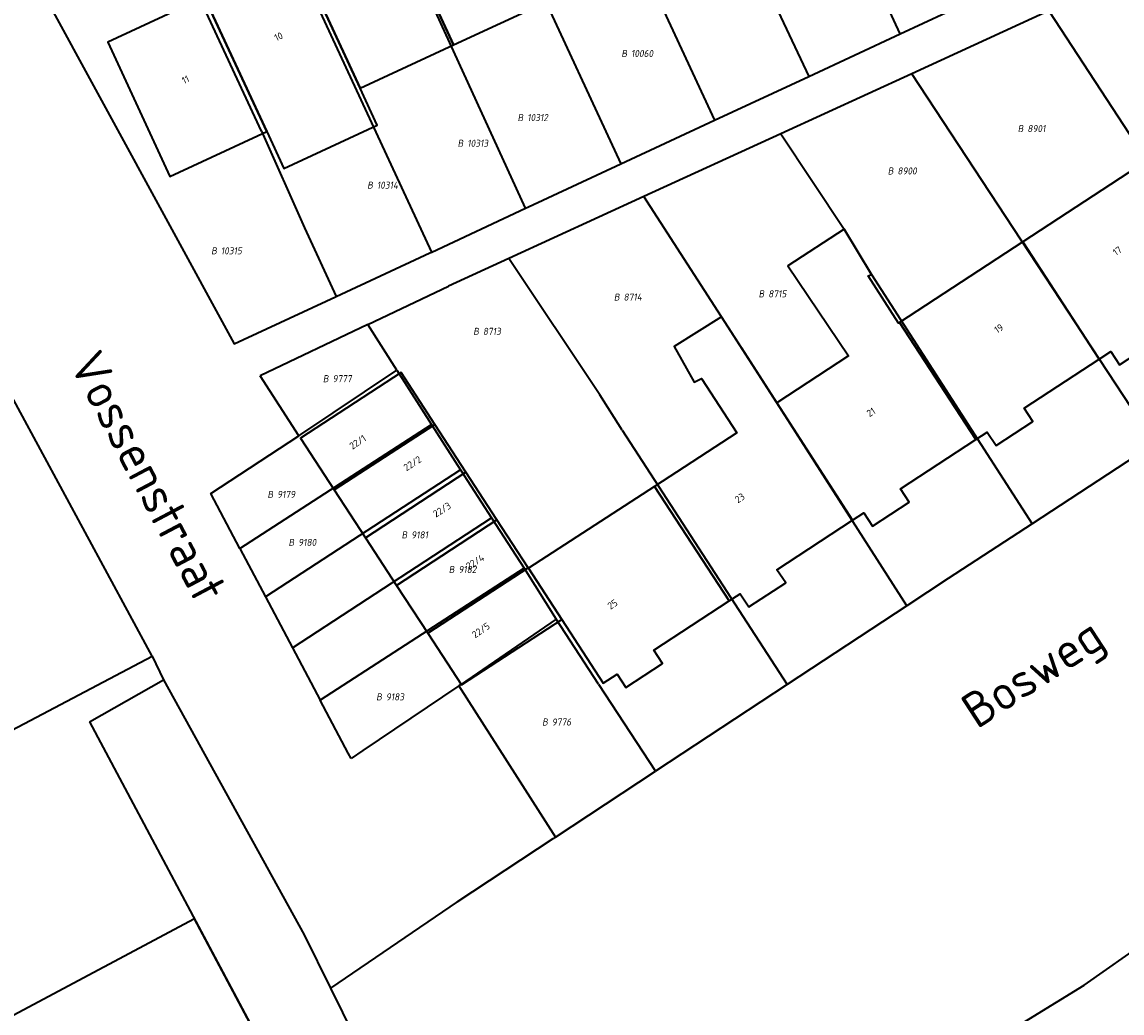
# Model space of a CAD drawing. Header units: metres. Extents: x 154989 to 155512, y 461341 to 461832.
# Tile 15 of 46: x 155285 to 155341, y 461435 to 461486. Entities that reach past the tile are written whole.
import ezdxf
from ezdxf.enums import TextEntityAlignment as Align
from ezdxf.lldxf.tags import DXFTag

# ---------------------------------------------------------------- set-up
doc = ezdxf.new("R2010")
doc.units = ezdxf.units.M
doc.layers.add('B-WE-KG-GRENS_PERCEEL-S', color=150, linetype='Continuous', lineweight=25, true_color=0x007fff, plot=False)
for name, color, linetype, lineweight in [('B-WE-OG-BEBOUWING-G', 7, 'Continuous', 35), ('B-WE-OG-BEBOUWING_HUISNUMMER-T18', 10, 'Continuous', 18), ('X-XX-AL-T18', 10, 'Continuous', 18)]:
    doc.layers.add(name, color=color, linetype=linetype, lineweight=lineweight)
doc.layers.add('N-WE-KG-GRENS_KADASTRAAL-G', color=150, linetype='KG-KADASTRAAL-SO', lineweight=35, true_color=0x007fff)
doc.styles.add('NLCS-ISO', font='NLCS-ISO.ttf')
doc.styles.add('NLCS-ISO-M1000-T18', font='NLCS-ISO.ttf', dxfattribs={"height": 1.8})
doc.styles.add('NLCS-ISO-M200-T18', font='NLCS-ISO.ttf', dxfattribs={"height": 0.36})
tags = doc.linetypes.add('KG-KADASTRAAL-SO', pattern='A,5.5,-2,["K",Standard,S=1.8,R=0,X=0,Y=-0.9],-2,5.5,-2,[5,NLCS.SHX,S=0.75,R=0,X=0,Y=0],-2', length=19).pattern_tags.tags
tags[6] = DXFTag(74, 10)

# ---------------------------------------------------------------- blocks, each defined once
blk = doc.blocks.new('SKG-PERCEELNUMMER-SO')
at = {"style": 'NLCS-ISO', "oblique": 10, "flags": 1}
for tag, p in [('GEMEENTECODE', (0, 2.55)), ('PERCEELGROOTTE', (0, -2.45))]:
    blk.add_attdef(tag, text='', height=1.8, dxfattribs=at).set_placement(p, align=Align.MIDDLE_CENTER)
at = {"style": 'NLCS-ISO', "oblique": 10}
blk.add_attdef('SECTIE', text='', height=1.8, dxfattribs=at).set_placement((-0.5, 0), align=Align.MIDDLE_RIGHT)
blk.add_attdef('PERCEELNUMMER', text='', height=1.8, dxfattribs=at).set_placement((0.5, 0), align=Align.MIDDLE_LEFT)

msp = doc.modelspace()

# ---------------------------------------------------------------- linework, layer by layer
at = {"layer": 'B-WE-OG-BEBOUWING-G', "flags": 128}
for points in [[(155302.452, 461494.09), (155306.961, 461484.347), (155311.737, 461486.557), (155308.581, 461493.377), (155305.436, 461491.922), (155304.269, 461494.443)], [(155306.961, 461484.347), (155302.452, 461494.09), (155301.011, 461492.94), (155302.179, 461490.415), (155299.044, 461488.965), (155302.198, 461482.143)], [(155299.044, 461488.965), (155295.91, 461487.515), (155294.735, 461490.051), (155292.91, 461489.737), (155297.454, 461479.945), (155298.324, 461478.067), (155303.071, 461480.259), (155302.198, 461482.143)], [(155297.454, 461479.945), (155292.91, 461489.737), (155291.487, 461488.551), (155292.66, 461486.012), (155289.356, 461484.483), (155292.518, 461477.658)], [(155335.933, 461474.317), (155339.827, 461468.36), (155340.412, 461468.743), (155340.855, 461468.065), (155342.725, 461469.287), (155342.282, 461469.965), (155346.105, 461472.464), (155342.208, 461478.424)], [(155329.657, 461470.211), (155329.613, 461470.182), (155328.069, 461472.586), (155328.229, 461472.656), (155326.832, 461474.967), (155323.97, 461473.102), (155327.067, 461468.516), (155323.408, 461466.122), (155327.271, 461460.153), (155327.839, 461460.523), (155328.282, 461459.845), (155330.152, 461461.068), (155329.709, 461461.745), (155333.549, 461464.256)], [(155339.827, 461468.36), (155335.933, 461474.317), (155329.657, 461470.211), (155333.549, 461464.256), (155334.124, 461464.632), (155334.568, 461463.955), (155336.438, 461465.177), (155335.994, 461465.854)], [(155323.408, 461466.122), (155320.601, 461470.509), (155318.184, 461469.001), (155319.209, 461467.183), (155319.574, 461467.374), (155321.378, 461464.596), (155317.186, 461461.873), (155320.994, 461456.049), (155321.552, 461456.413), (155321.995, 461455.735), (155323.865, 461456.958), (155323.421, 461457.635), (155327.271, 461460.153)], [(155306.009, 461465.033), (155304.297, 461467.668), (155299.171, 461464.324), (155300.888, 461461.692)], [(155302.473, 461459.263), (155307.589, 461462.601), (155306.009, 461465.033), (155300.888, 461461.692)], [(155309.169, 461460.169), (155307.589, 461462.601), (155302.473, 461459.263), (155304.057, 461456.834)], [(155317.186, 461461.873), (155310.769, 461457.705), (155312.461, 461455.101), (155314.572, 461451.851), (155315.286, 461452.317), (155315.729, 461451.639), (155317.599, 461452.862), (155317.156, 461453.539), (155320.994, 461456.049)], [(155310.749, 461457.737), (155309.169, 461460.169), (155304.057, 461456.834), (155305.642, 461454.405)], [(155305.642, 461454.405), (155307.359, 461451.773), (155312.461, 461455.101), (155310.769, 461457.705), (155310.749, 461457.737)], [(155279.655, 461432.339), (155284.595, 461423.064), (155290.587, 461426.255), (155292.953, 461427.515), (155298.717, 461430.585), (155293.777, 461439.86)]]:
    msp.add_lwpolyline(points, close=True, dxfattribs=at)
at = {"layer": 'N-WE-KG-GRENS_KADASTRAAL-G', "ltscale": 0.2, "flags": 128}
for points in [[(155329.691, 461484.917), (155320.976, 461503.761)], [(155316.19, 461501.524), (155325.036, 461482.748)], [(155311.509, 461499.337), (155320.236, 461480.512)], [(155306.744, 461497.111), (155315.467, 461478.29)], [(155310.623, 461476.033), (155302.004, 461494.896)], [(155305.846, 461473.807), (155297.127, 461492.617)], [(155292.353, 461490.386), (155285.874, 461487.359), (155295.798, 461469.125), (155300.955, 461471.528)], [(155297.19, 461479.966), (155292.353, 461490.386)], [(155329.691, 461484.917), (155334.379, 461487.102)], [(155337.256, 461486.082), (155330.29, 461482.886)], [(155337.256, 461486.082), (155348.966, 461468.178)], [(155325.036, 461482.748), (155329.691, 461484.917)], [(155320.236, 461480.512), (155325.036, 461482.748)], [(155330.29, 461482.886), (155323.617, 461479.825)], [(155342.652, 461464.053), (155330.29, 461482.886)], [(155315.467, 461478.29), (155320.236, 461480.512)], [(155297.19, 461479.966), (155299.377, 461475.036), (155300.984, 461471.541)], [(155323.617, 461479.825), (155316.647, 461476.627)], [(155323.617, 461479.825), (155326.832, 461474.967)], [(155310.774, 461476.103), (155315.467, 461478.29)], [(155316.647, 461476.627), (155309.78, 461473.477)], [(155321.616, 461468.922), (155316.647, 461476.627)], [(155305.846, 461473.807), (155310.623, 461476.033)], [(155310.623, 461476.033), (155310.774, 461476.103)], [(155326.832, 461474.967), (155328.229, 461472.656)], [(155291.621, 461453.239), (155280.228, 461474.276)], [(155300.984, 461471.541), (155305.752, 461473.763)], [(155305.752, 461473.763), (155305.846, 461473.807)], [(155309.78, 461473.477), (155306.7, 461472.064)], [(155314.403, 461466.536), (155309.78, 461473.477)], [(155328.229, 461472.656), (155336.41, 461459.975)], [(155302.597, 461470.113), (155306.7, 461472.064)], [(155300.955, 461471.528), (155300.984, 461471.541)], [(155302.597, 461470.113), (155297.118, 461467.507)], [(155304.063, 461467.785), (155302.597, 461470.113)], [(155321.616, 461468.922), (155323.408, 461466.122)], [(155299.078, 461464.446), (155299.185, 461464.516), (155304.063, 461467.785)], [(155304.063, 461467.785), (155305.836, 461465.027)], [(155299.078, 461464.446), (155297.118, 461467.507)], [(155315.54, 461464.74), (155314.403, 461466.536)], [(155330.022, 461455.792), (155323.408, 461466.122)], [(155296.086, 461458.713), (155305.836, 461465.027)], [(155305.836, 461465.027), (155307.316, 461462.725)], [(155315.54, 461464.74), (155323.935, 461451.785)], [(155296.086, 461458.713), (155294.604, 461461.513), (155299.078, 461464.446)], [(155342.652, 461464.053), (155336.41, 461459.975)], [(155307.316, 461462.725), (155297.384, 461456.26)], [(155307.316, 461462.725), (155308.892, 461460.274)], [(155298.763, 461453.653), (155308.892, 461460.274)], [(155308.892, 461460.274), (155310.544, 461457.704)], [(155336.41, 461459.975), (155332.137, 461457.184), (155330.022, 461455.792)], [(155296.086, 461458.713), (155297.384, 461456.26)], [(155310.544, 461457.704), (155300.173, 461450.99)], [(155310.544, 461457.704), (155312.174, 461455.113)], [(155297.384, 461456.26), (155298.763, 461453.653)], [(155330.022, 461455.792), (155323.935, 461451.785)], [(155312.174, 461455.113), (155307.305, 461451.779)], [(155314.341, 461451.802), (155312.174, 461455.113)], [(155298.763, 461453.653), (155300.173, 461450.99)], [(155272.656, 461443.24), (155291.621, 461453.239)], [(155291.621, 461453.239), (155292.197, 461452.035)], [(155288.435, 461449.888), (155292.197, 461452.035)], [(155292.197, 461452.035), (155299.359, 461439.041), (155300.699, 461436.323)], [(155307.223, 461451.723), (155302.332, 461448.422)], [(155307.305, 461451.779), (155307.223, 461451.723)], [(155307.223, 461451.723), (155312.148, 461444.025)], [(155314.341, 461451.802), (155317.241, 461447.378)], [(155323.935, 461451.785), (155317.241, 461447.378)], [(155301.752, 461448.03), (155301.596, 461448.3), (155300.173, 461450.99)], [(155288.435, 461449.888), (155298.835, 461430.364)], [(155302.332, 461448.422), (155301.752, 461448.03)], [(155312.148, 461444.025), (155317.241, 461447.378)], [(155307.14, 461440.728), (155312.033, 461443.95), (155312.148, 461444.025)], [(155322.26, 461423.937), (155323.347, 461426.823), (155339.057, 461436.476), (155345.532, 461441.032), (155348.748, 461443.099)], [(155307.14, 461440.728), (155300.699, 461436.323)], [(155300.699, 461436.323), (155302.524, 461432.621), (155302.81, 461430.982), (155302.667, 461429.593), (155301.672, 461428.347), (155300.366, 461427.52), (155294.154, 461424.223)]]:
    msp.add_lwpolyline(points, dxfattribs=at)

# ---------------------------------------------------------------- block references
at = {"layer": 'B-WE-KG-GRENS_PERCEEL-S', "xscale": 0.2, "yscale": 0.2, "zscale": 0.2}
for p, values in [((155315.892, 461483.914), {'PERCEELNUMMER': '10060', 'SECTIE': 'B'}), ((155310.609, 461480.649), {'PERCEELNUMMER': '10312', 'SECTIE': 'B'}), ((155336.066, 461480.089), {'PERCEELNUMMER': '8901', 'SECTIE': 'B'}), ((155307.557, 461479.342), {'PERCEELNUMMER': '10313', 'SECTIE': 'B'}), ((155329.451, 461477.933), {'PERCEELNUMMER': '8900', 'SECTIE': 'B'}), ((155302.956, 461477.211), {'PERCEELNUMMER': '10314', 'SECTIE': 'B'}), ((155295.014, 461473.869), {'PERCEELNUMMER': '10315', 'SECTIE': 'B'}), ((155315.512, 461471.514), {'PERCEELNUMMER': '8714', 'SECTIE': 'B'}), ((155322.878, 461471.679), {'PERCEELNUMMER': '8715', 'SECTIE': 'B'}), ((155308.352, 461469.768), {'PERCEELNUMMER': '8713', 'SECTIE': 'B'}), ((155300.7, 461467.358), {'PERCEELNUMMER': '9777', 'SECTIE': 'B'}), ((155297.878, 461461.466), {'PERCEELNUMMER': '9179', 'SECTIE': 'B'}), ((155298.95, 461459.024), {'PERCEELNUMMER': '9180', 'SECTIE': 'B'}), ((155304.705, 461459.405), {'PERCEELNUMMER': '9181', 'SECTIE': 'B'}), ((155307.105, 461457.645), {'PERCEELNUMMER': '9182', 'SECTIE': 'B'}), ((155303.414, 461451.158), {'PERCEELNUMMER': '9183', 'SECTIE': 'B'}), ((155311.86, 461449.88), {'PERCEELNUMMER': '9776', 'SECTIE': 'B'})]:
    msp.add_blockref('SKG-PERCEELNUMMER-SO', p, dxfattribs=at).add_auto_attribs(values)

# ---------------------------------------------------------------- texts
at = {"layer": 'B-WE-OG-BEBOUWING_HUISNUMMER-T18', "style": 'NLCS-ISO-M200-T18'}
for s, rotation, p in [('10', 24.9, (155298.052, 461484.775)), ('11', 24.9, (155293.321, 461482.581)), ('17', 33.2, (155340.744, 461473.86)), ('19', 33.2, (155334.711, 461469.911)), ('21', 33.2, (155328.205, 461465.654)), ('22/1', 33.8, (155302.08, 461464.13)), ('22/2', 32.5, (155304.866, 461463.045)), ('23', 33.2, (155321.527, 461461.284)), ('22/3', 32.5, (155306.369, 461460.689)), ('22/4', 32.5, (155308.059, 461458.037)), ('25', 33.2, (155315.05, 461455.873)), ('22/5', 34.4, (155308.35, 461454.55))]:
    msp.add_text(s, height=0.36, rotation=rotation, dxfattribs=at).set_placement(p, align=Align.MIDDLE)
at = {"layer": 'X-XX-AL-T18', "style": 'NLCS-ISO-M1000-T18'}
for s, rotation, p in [('Vossenstraat', 297.9, (155291.426, 461462.369)), ('Bosweg', 33.1, (155336.576, 461452.176))]:
    msp.add_text(s, height=1.8, rotation=rotation, dxfattribs=at).set_placement(p, align=Align.MIDDLE)

doc.saveas('drawing.dxf')
